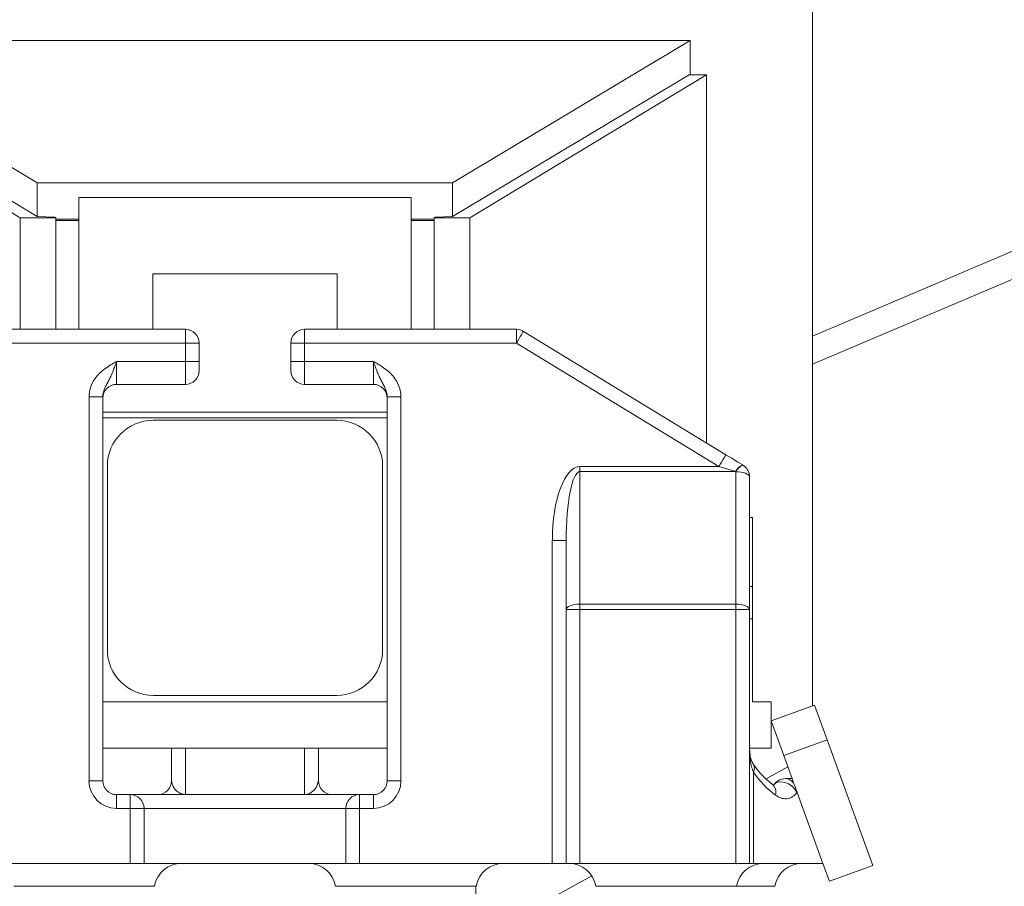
# Model space of a CAD drawing. Header units: millimetres. Extents: x 542 to 1522, y 1071 to 2490.
# Tile 12 of 14: x 983 to 1198, y 2069 to 2258. Entities that reach past the tile are written whole.
import ezdxf

# ---------------------------------------------------------------- set-up
doc = ezdxf.new("R2010")
doc.units = ezdxf.units.MM

msp = doc.modelspace()

# ---------------------------------------------------------------- linework, layer by layer
at = {"color": 8, "linetype": 'Continuous', "lineweight": 15}
msp.add_line((1491.58, 2331.4), (1156.15, 2188.91), dxfattribs=at)
at = {"color": 7, "linetype": 'Continuous', "lineweight": 15}
for p, q in [((1156.15, 2182.77), (1484.23, 2322.14)), ((1156.15, 2289.37), (1156.15, 2108.02)), ((934.67, 2253.61), (1129.41, 2253.61)), ((986.63, 2222.45), (934.67, 2253.61)), ((1129.41, 2253.61), (1077.44, 2222.45)), ((1129.41, 2246.74), (1129.41, 2253.61)), ((931.14, 2246.1), (982.85, 2214.82)), ((934.9, 2246.1), (986.63, 2215.08)), ((1077.44, 2215.08), (1129.17, 2246.1)), ((1132.94, 2246.1), (1081.22, 2214.82)), ((1132.94, 2246.1), (1129.17, 2246.1)), ((1129.38, 2246.1), (1129.41, 2246.74)), ((1132.94, 2165.55), (1132.94, 2246.1)), ((1077.44, 2222.45), (986.63, 2222.45)), ((986.63, 2215.08), (986.63, 2222.45)), ((1077.44, 2215.08), (1077.44, 2222.45)), ((995.71, 2190.39), (995.71, 2219.22)), ((1068.36, 2219.22), (995.71, 2219.22)), ((1068.36, 2219.22), (1068.36, 2190.39)), ((982.85, 2214.82), (982.85, 2190.39)), ((990.67, 2214.82), (982.85, 2214.82)), ((986.63, 2215.08), (990.47, 2214.94)), ((990.47, 2214.94), (990.67, 2214.82)), ((990.67, 2214.82), (990.67, 2190.39)), ((995.71, 2214.48), (990.67, 2214.48)), ((995.71, 2214.23), (990.67, 2214.23)), ((990.67, 2214.23), (990.67, 2190.39)), ((1073.41, 2214.48), (1068.36, 2214.48)), ((1073.41, 2214.23), (1068.36, 2214.23)), ((1073.61, 2214.94), (1073.41, 2214.82)), ((1081.22, 2214.82), (1073.41, 2214.82)), ((1073.41, 2214.82), (1073.41, 2214.1)), ((1073.41, 2214.1), (1073.41, 2214.1)), ((1073.41, 2214.1), (1073.41, 2190.39)), ((1073.61, 2214.94), (1077.44, 2215.08)), ((1081.22, 2214.82), (1081.22, 2190.39)), ((1011.86, 2190.39), (1011.86, 2202.52)), ((1011.86, 2202.52), (1052.22, 2202.52)), ((1052.22, 2190.39), (1052.22, 2202.52)), ((972.7, 2190.39), (1019, 2190.39)), ((1019, 2190.39), (1019, 2187.38)), ((1045.08, 2190.39), (1091.37, 2190.39)), ((1045.08, 2187.38), (1045.08, 2190.39)), ((1091.37, 2190.39), (1091.37, 2187.38)), ((1092.94, 2189.95), (1137.21, 2162.94)), ((1019, 2187.38), (972.7, 2187.38)), ((1019, 2183.36), (1019, 2187.38)), ((1022.01, 2187.38), (1019, 2187.38)), ((1022.01, 2187.38), (1022.01, 2183.36)), ((1042.07, 2183.36), (1042.07, 2187.38)), ((1042.07, 2187.38), (1045.08, 2187.38)), ((1045.08, 2187.38), (1045.08, 2183.36)), ((1091.37, 2187.38), (1045.08, 2187.38)), ((1135.64, 2160.37), (1091.37, 2187.38)), ((1003.95, 2183.36), (1003.95, 2178.35)), ((1003.95, 2183.36), (1019, 2183.36)), ((1019, 2178.35), (1019, 2183.36)), ((1022.01, 2183.36), (1019, 2183.36)), ((1022.01, 2183.36), (1022.01, 2181.36)), ((1042.07, 2183.36), (1045.08, 2183.36)), ((1042.07, 2181.36), (1042.07, 2183.36)), ((1060.12, 2183.36), (1045.08, 2183.36)), ((1045.08, 2183.36), (1045.08, 2178.35)), ((1060.12, 2178.35), (1060.12, 2183.36)), ((1003.95, 2178.35), (1019, 2178.35)), ((1060.12, 2178.35), (1045.08, 2178.35)), ((1000.95, 2175.6), (997.94, 2175.6)), ((997.94, 2091.59), (997.94, 2175.6)), ((1000.95, 2175.6), (1000.95, 2091.59)), ((1066.14, 2175.6), (1063.13, 2175.6)), ((1063.13, 2091.59), (1063.13, 2175.6)), ((1066.14, 2175.6), (1066.14, 2091.59)), ((1063.13, 2172.25), (1000.95, 2172.25)), ((1000.95, 2171.02), (1063.13, 2171.02)), ((1052.1, 2170.48), (1011.98, 2170.48)), ((1001.95, 2160.45), (1001.95, 2120.33)), ((1062.13, 2120.33), (1062.13, 2160.45)), ((1105.26, 2160.37), (1105.26, 2159.26)), ((1105.26, 2160.37), (1135.64, 2160.37)), ((1140.87, 2160.71), (1140.93, 2160.67)), ((1105.26, 2159.26), (1105.26, 2130.24)), ((1139.3, 2159.26), (1105.26, 2159.26)), ((1139.36, 2159.22), (1139.3, 2159.26)), ((1139.36, 2130.24), (1139.36, 2159.22)), ((1142.37, 2158.1), (1142.37, 2129.12)), ((1143.03, 2149.23), (1142.37, 2149.23)), ((1143.03, 2149.23), (1143.03, 2134.1)), ((1102.25, 2144.17), (1099.24, 2144.17)), ((1099.24, 2073.54), (1099.24, 2144.17)), ((1102.25, 2129.12), (1102.25, 2144.17)), ((1142.37, 2134.1), (1143.03, 2134.1)), ((1143.03, 2127.06), (1143.03, 2134.1)), ((1105.26, 2130.24), (1105.26, 2129.12)), ((1105.26, 2130.24), (1139.36, 2130.24)), ((1139.36, 2129.12), (1139.36, 2130.24)), ((1105.26, 2129.12), (1102.25, 2129.12)), ((1102.25, 2073.54), (1102.25, 2129.12)), ((1139.36, 2129.12), (1105.26, 2129.12)), ((1105.26, 2129.12), (1105.26, 2073.54)), ((1139.36, 2073.54), (1139.36, 2129.12)), ((1142.37, 2129.12), (1139.36, 2129.12)), ((1142.37, 2129.12), (1142.37, 2073.54)), ((1142.37, 2127.06), (1143.03, 2127.06)), ((1143.03, 2108.87), (1143.03, 2127.06)), ((1011.98, 2110.3), (1052.1, 2110.3)), ((1063.13, 2108.87), (1000.95, 2108.87)), ((1147.07, 2108.87), (1143.03, 2108.87)), ((1147.07, 2098.78), (1147.07, 2108.87)), ((1156.55, 2108.17), (1147.07, 2104.72)), ((1156.55, 2108.17), (1159.31, 2100.58)), ((1147.07, 2104.72), (1149.83, 2097.13)), ((1159.31, 2100.58), (1149.83, 2097.13)), ((1159.31, 2100.58), (1169.32, 2073.09)), ((1063.13, 2098.78), (1000.95, 2098.78)), ((1147.07, 2098.78), (1142.39, 2098.78)), ((1149.83, 2097.13), (1151.66, 2092.09)), ((1143.22, 2093.5), (1143.22, 2073.54)), ((1150.73, 2094.65), (1145.99, 2092.01)), ((1000.95, 2091.59), (997.94, 2091.59)), ((1066.14, 2091.59), (1063.13, 2091.59)), ((1150.21, 2092.09), (1151.66, 2092.09)), ((1150.38, 2092.09), (1150.37, 2092.09)), ((1003.95, 2085.57), (1003.95, 2088.58)), ((1003.95, 2088.58), (1006.96, 2088.58)), ((1006.96, 2085.57), (1006.96, 2088.58)), ((1006.96, 2088.58), (1057.11, 2088.58)), ((1057.11, 2085.57), (1057.11, 2088.58)), ((1057.11, 2088.58), (1060.12, 2088.58)), ((1060.12, 2085.57), (1060.12, 2088.58)), ((1152.76, 2089.08), (1152.7, 2089.08)), ((1158.42, 2073.54), (1152.76, 2089.08)), ((1006.96, 2085.57), (1003.95, 2085.57)), ((1006.96, 2073.54), (1006.96, 2085.57)), ((1006.96, 2085.57), (1009.97, 2085.57)), ((1009.97, 2085.57), (1009.97, 2073.54)), ((1054.1, 2085.57), (1009.97, 2085.57)), ((1054.1, 2085.57), (1057.11, 2085.57)), ((1054.1, 2073.54), (1054.1, 2085.57)), ((1057.11, 2085.57), (1057.11, 2073.54)), ((1060.12, 2085.57), (1057.11, 2085.57)), ((1006.96, 2073.54), (964.84, 2073.54)), ((1009.97, 2073.54), (1006.96, 2073.54)), ((1009.97, 2073.54), (1054.1, 2073.54)), ((1057.11, 2073.54), (1054.1, 2073.54)), ((1099.24, 2073.54), (1057.11, 2073.54)), ((1102.25, 2073.54), (1099.24, 2073.54)), ((1105.26, 2073.54), (1102.25, 2073.54)), ((1139.36, 2073.54), (1105.26, 2073.54)), ((1142.37, 2073.54), (1139.36, 2073.54)), ((1143.22, 2073.54), (1142.37, 2073.54)), ((1158.42, 2073.54), (1143.22, 2073.54)), ((1158.42, 2073.54), (1159.84, 2069.63)), ((1169.32, 2073.09), (1159.84, 2069.63)), ((1107.86, 2070.83), (1100.1, 2066.52)), ((1012.23, 2068.52), (981.49, 2068.52)), ((1082.59, 2068.52), (1051.85, 2068.52)), ((1082.49, 2066.52), (1082.49, 2068.52)), ((1139.51, 2068.52), (1108.77, 2068.52)), ((1147.89, 2068.52), (1139.51, 2068.52))]:
    msp.add_line(p, q, dxfattribs=at)
at = {"color": 7, "linetype": 'Continuous', "lineweight": 15, "flags": 128}
for points in [[(1091.37, 2187.38), (1091.68, 2187.88), (1091.97, 2188.36), (1092.24, 2188.8), (1092.48, 2189.19), (1092.68, 2189.51), (1092.82, 2189.75), (1092.91, 2189.9), (1092.94, 2189.95)], [(1137.21, 2162.94), (1137.18, 2162.89), (1137.09, 2162.75), (1136.94, 2162.51), (1136.75, 2162.19), (1136.51, 2161.8), (1136.24, 2161.36), (1135.95, 2160.87), (1135.64, 2160.37)], [(1140.87, 2160.71), (1139.68, 2161.43), (1138.46, 2162.18), (1137.21, 2162.94)], [(1139.3, 2159.26), (1138.12, 2159.62), (1136.89, 2159.99), (1135.64, 2160.37)], [(1142.37, 2158.1), (1142.31, 2158.32), (1142.14, 2158.53), (1141.86, 2158.73), (1141.49, 2158.9), (1141.03, 2159.03), (1140.51, 2159.14), (1139.95, 2159.2), (1139.36, 2159.22)], [(1102.25, 2129.12), (1102.31, 2129.34), (1102.48, 2129.55), (1102.76, 2129.75), (1103.13, 2129.91), (1103.59, 2130.05), (1104.11, 2130.16), (1104.67, 2130.22), (1105.26, 2130.24)], [(1142.37, 2129.12), (1142.31, 2129.34), (1142.14, 2129.55), (1141.86, 2129.75), (1141.49, 2129.91), (1141.03, 2130.05), (1140.51, 2130.16), (1139.95, 2130.22), (1139.36, 2130.24)], [(1151.66, 2092.09), (1151.68, 2092.03), (1151.75, 2091.85), (1151.85, 2091.57), (1151.99, 2091.18)], [(1151.99, 2091.18), (1152.06, 2090.99), (1152.14, 2090.77), (1152.23, 2090.54), (1152.32, 2090.29), (1152.42, 2090.02), (1152.51, 2089.76), (1152.61, 2089.5), (1152.7, 2089.25)], [(1152.7, 2089.25), (1152.72, 2089.19), (1152.74, 2089.14), (1152.76, 2089.08)]]:
    msp.add_lwpolyline(points, dxfattribs=at)
at = {"color": 8, "linetype": 'Continuous', "lineweight": 15, "flags": 128}
msp.add_lwpolyline([(1152.7, 2089.08), (1152.27, 2089.77), (1151.66, 2090.4), (1150.91, 2090.91), (1150.1, 2091.26), (1149.3, 2091.41), (1148.58, 2091.34), (1148.01, 2091.08), (1147.72, 2090.78)], dxfattribs=at)
at = {"color": 7, "linetype": 'Continuous', "lineweight": 15}
for centre, radius, start, end in [((1019, 2187.38), 3.01, 0, 90), ((1045.08, 2187.38), 3.01, 90, 180), ((1091.37, 2187.38), 3.01, 58.6168, 90), ((1019, 2181.36), 3.01, 270, 0), ((1045.08, 2181.36), 3.01, 180, 270), ((1003.95, 2175.34), 3.01, 90, 180), ((1060.12, 2175.34), 3.01, 0, 90), ((1011.98, 2160.45), 10.03, 90, 180), ((1052.1, 2160.45), 10.03, 0, 90), ((1141.77, 2158.17), 2.69, 109.4245, 156.1869), ((1141.82, 2158.14), 2.69, 109.4228, 156.1884), ((1139.36, 2158.1), 3.01, 0, 58.6168), ((1011.98, 2120.33), 10.03, 180, 270), ((1052.1, 2120.33), 10.03, 270, 0), ((1003.95, 2091.59), 6.02, 180, 270), ((1003.95, 2091.59), 3.01, 180, 270), ((1012.98, 2091.59), 3.01, 270, 0), ((1051.1, 2091.59), 3.01, 180, 270), ((1060.12, 2091.59), 6.02, 270, 0), ((1060.12, 2091.59), 3.01, 270, 0), ((1150.21, 2089.08), 3.01, 90, 145.7179), ((1150.15, 2089.78), 2.31, 37.2999, 88.733), ((1006.96, 2085.57), 3.01, 0, 90), ((1057.11, 2085.57), 3.01, 90, 180), ((1149.07, 2089.08), 3.63, 0.0008, 2.6352), ((1018.17, 2067.52), 6.02, 90, 170.4059), ((1045.91, 2067.52), 6.02, 9.5941, 90), ((1088.52, 2067.52), 6.02, 90, 170.4059), ((1102.83, 2067.52), 6.02, 9.5941, 90), ((1145.44, 2067.52), 6.02, 90, 170.4059), ((1153.82, 2067.52), 6.02, 90, 170.4059)]:
    msp.add_arc(centre, radius, start, end, dxfattribs=at)
at = {"color": 8, "linetype": 'Continuous', "lineweight": 15}
for centre, radius, start, end in [((1141.75, 2094.33), 1.69, 330.3828, 31.2671), ((1145.85, 2089.16), 2.27, 342.5324, 50.192)]:
    msp.add_arc(centre, radius, start, end, dxfattribs=at)
at = {"color": 7, "linetype": 'Continuous', "lineweight": 15}
for centre, major_axis, ratio, start_param, end_param in [((1105.26, 2144.17), (0, -16.2), 0.371391, 3.141593, 4.712389), ((1105.26, 2144.17), (0, 15.09), 0.199451, 0, 1.570796), ((1156.38, 2113.66), (0, 28.08), 0.673077, 2.371547, 2.682763)]:
    msp.add_ellipse(centre, major_axis=major_axis, ratio=ratio, start_param=start_param, end_param=end_param, dxfattribs=at)
for points, knots in [([(997.94, 2175.6), (998, 2176.27), (998.13, 2177.7), (999.3, 2179.91), (1000.96, 2181.5), (1002.45, 2182.48), (1003.3, 2182.98), (1003.73, 2183.24), (1003.95, 2183.36), (1003.95, 2183.36)], [0, 0, 0, 0, 0.196627, 0.411246, 0.710721, 0.854284, 0.92638, 0.998496, 1, 1, 1, 1]), ([(1000.95, 2175.6), (1000.95, 2175.96), (1001, 2176.32), (1001.19, 2177), (1001.32, 2177.33), (1001.6, 2177.94), (1001.75, 2178.24), (1002.06, 2178.82), (1002.22, 2179.11), (1002.52, 2179.7), (1002.66, 2180), (1002.94, 2180.63), (1003.07, 2180.95), (1003.33, 2181.61), (1003.46, 2181.96), (1003.65, 2182.48), (1003.71, 2182.66), (1003.83, 2183.01), (1003.89, 2183.19), (1003.95, 2183.36)], [0, 0, 0, 0, 0.125, 0.125, 0.25, 0.25, 0.375, 0.375, 0.5, 0.5, 0.625, 0.625, 0.75, 0.75, 0.875, 0.875, 0.9375, 0.9375, 1, 1, 1, 1]), ([(1063.13, 2175.6), (1063.13, 2175.96), (1063.08, 2176.32), (1062.89, 2177), (1062.76, 2177.33), (1062.48, 2177.94), (1062.32, 2178.24), (1062.01, 2178.82), (1061.86, 2179.11), (1061.56, 2179.7), (1061.42, 2180), (1061.14, 2180.63), (1061, 2180.95), (1060.74, 2181.61), (1060.62, 2181.96), (1060.43, 2182.48), (1060.37, 2182.66), (1060.25, 2183.01), (1060.18, 2183.19), (1060.12, 2183.36)], [0, 0, 0, 0, 0.125, 0.125, 0.25, 0.25, 0.375, 0.375, 0.5, 0.5, 0.625, 0.625, 0.75, 0.75, 0.875, 0.875, 0.9375, 0.9375, 1, 1, 1, 1]), ([(1060.12, 2183.36), (1060.13, 2183.36), (1060.35, 2183.24), (1060.78, 2182.98), (1061.63, 2182.48), (1063.11, 2181.5), (1064.77, 2179.91), (1065.94, 2177.7), (1066.08, 2176.27), (1066.14, 2175.6)], [0, 0, 0, 0, 0.001504, 0.07362, 0.145716, 0.289279, 0.588754, 0.803373, 1, 1, 1, 1]), ([(1143.22, 2093.5), (1143.07, 2093.92), (1142.68, 2094.98), (1142.42, 2096.88), (1142.38, 2098.37), (1142.37, 2099.12)], [0, 0, 0, 0, 0.242877, 0.617755, 1, 1, 1, 1]), ([(1143.2, 2095.21), (1143.05, 2095.46), (1142.77, 2095.95), (1142.5, 2097.02), (1142.37, 2098.08), (1142.38, 2098.86), (1142.38, 2099.14)], [0, 0, 0, 0, 0.275261, 0.538367, 0.833529, 1, 1, 1, 1]), ([(1015.99, 2091.59), (1015.99, 2092.97), (1015.99, 2095.13), (1015.99, 2097.81), (1015.99, 2098.78)], [0, 0, 0, 0, 0.639694, 1, 1, 1, 1]), ([(1019.04, 2098.78), (1019.04, 2097.84), (1019.04, 2095.93), (1019.05, 2093.41), (1019.05, 2091.22), (1019.06, 2089.43), (1019.06, 2088.89), (1019.06, 2088.6)], [0, 0, 0, 0, 0.175011, 0.353758, 0.556363, 0.764847, 1, 1, 1, 1]), ([(1045.02, 2088.6), (1045.02, 2088.97), (1045.02, 2089.61), (1045.02, 2091.7), (1045.03, 2093.91), (1045.04, 2096.31), (1045.04, 2097.95), (1045.04, 2098.78)], [0, 0, 0, 0, 0.285458, 0.488047, 0.696511, 0.847077, 1, 1, 1, 1]), ([(1048.09, 2098.78), (1048.09, 2097.81), (1048.09, 2095.13), (1048.09, 2092.97), (1048.09, 2091.59)], [0, 0, 0, 0, 0.360306, 1, 1, 1, 1]), ([(1147.29, 2090.9), (1147.04, 2091.1), (1146.29, 2091.67), (1145.07, 2092.83), (1143.97, 2094.13), (1143.37, 2094.98), (1143.2, 2095.21)], [0, 0, 0, 0, 0.179954, 0.53108, 0.869495, 1, 1, 1, 1]), ([(1015.99, 2091.59), (1016.03, 2091.3), (1016.11, 2090.72), (1016.57, 2089.96), (1017.07, 2089.4), (1017.54, 2089.05), (1017.89, 2088.86), (1018.14, 2088.76), (1018.33, 2088.7), (1018.48, 2088.66), (1018.59, 2088.64), (1018.69, 2088.62), (1018.78, 2088.61), (1018.87, 2088.61), (1018.94, 2088.6), (1019, 2088.6), (1019.04, 2088.6), (1019.06, 2088.6)], [0, 0, 0, 0, 0.196096, 0.393911, 0.592191, 0.724403, 0.812711, 0.871739, 0.911308, 0.937988, 0.95615, 0.968697, 0.981186, 0.98767, 0.99248, 0.99619, 1, 1, 1, 1]), ([(1045.02, 2088.6), (1045.04, 2088.6), (1045.08, 2088.6), (1045.14, 2088.6), (1045.21, 2088.61), (1045.39, 2088.62), (1045.57, 2088.65), (1046.07, 2088.78), (1046.76, 2089.16), (1047.75, 2090.09), (1047.97, 2091.09), (1048.09, 2091.59)], [0, 0, 0, 0, 0.0037853, 0.0080681, 0.0114258, 0.0193106, 0.058077, 0.1020315, 0.314872, 0.6519286, 1, 1, 1, 1]), ([(1147.69, 2090.69), (1147.7, 2090.69), (1147.7, 2090.69), (1147.51, 2090.74), (1147.33, 2090.89), (1147.29, 2090.92)], [0, 0, 0, 0, 0.363735, 0.866977, 1, 1, 1, 1]), ([(1152.7, 2089.08), (1152.62, 2088.97), (1152.54, 2088.86), (1152.37, 2088.66), (1152.28, 2088.56), (1152, 2088.3), (1151.81, 2088.16), (1151.42, 2087.94), (1151.22, 2087.85), (1150.82, 2087.73), (1150.61, 2087.69), (1150.21, 2087.66), (1150, 2087.67), (1149.59, 2087.73), (1149.39, 2087.78), (1148.78, 2087.99), (1148.39, 2088.2), (1148.01, 2088.48)], [0, 0, 0, 0, 0.0625, 0.0625, 0.125, 0.125, 0.25, 0.25, 0.375, 0.375, 0.5, 0.5, 0.625, 0.625, 0.75, 0.75, 1, 1, 1, 1])]:
    msp.add_open_spline(points, degree=3, knots=knots, dxfattribs=at)

doc.saveas('drawing.dxf')
